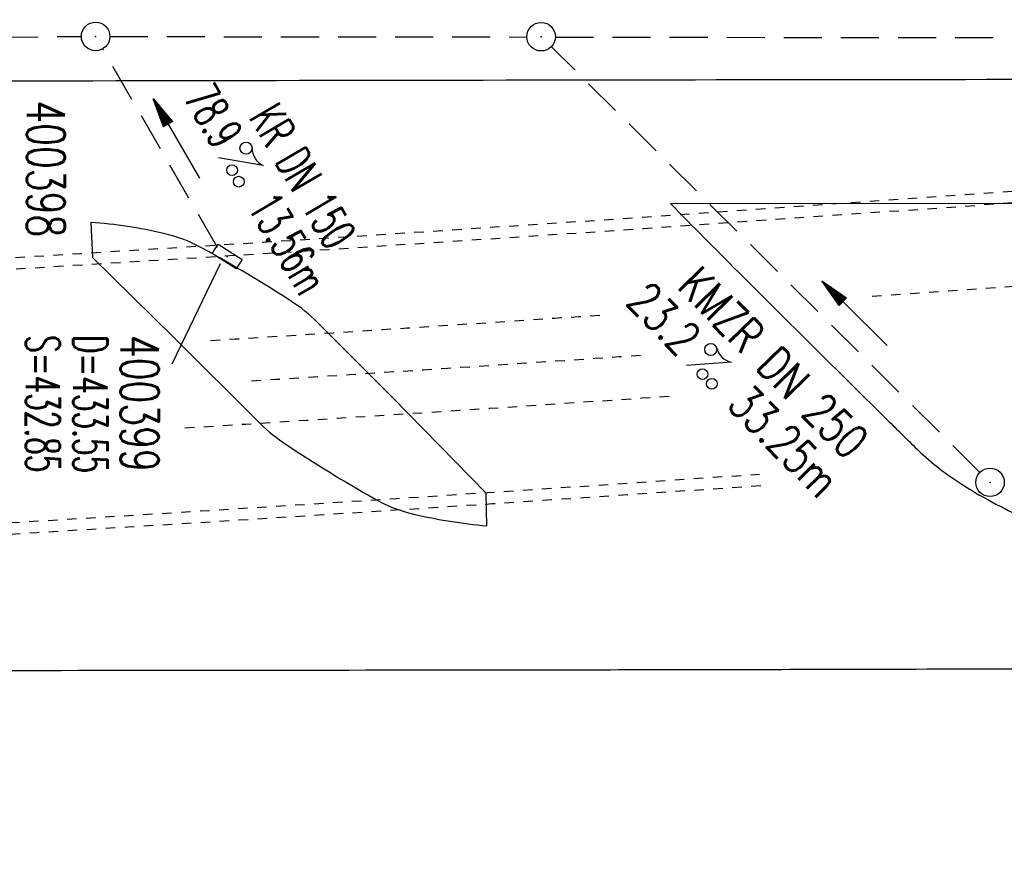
# Model space of a CAD drawing. Extents: x 0 to 1135, y 0 to 420.
# Tile 9 of 47: x 532 to 584, y 141 to 186. Entities that reach past the tile are written whole.
import ezdxf
from ezdxf.enums import TextEntityAlignment as Align

# ---------------------------------------------------------------- set-up
doc = ezdxf.new("R2010")
doc.units = 0
doc.header["$LTSCALE"] = 2
doc.header["$MEASUREMENT"] = 0
for name, pattern in [('ACAD_ISO03W100', [0.5, 0.25, -0.25]), ('ACAD_ISO05W100', [0.5, 0.25, -0.25]), ('AUSGEZOGEN', [0]), ('GESTRICH-X2', [1.5, 1, -0.5])]:
    doc.linetypes.add(name, pattern=pattern)
doc.layers.get('0').update_dxf_attribs({"linetype": 'AUSGEZOGEN'})
for name, color, linetype in [('Bahnachse', 7, 'CONTINUOUS'), ('FBR', 8, 'CONTINUOUS'), ('Gleisachsen', 7, 'CONTINUOUS'), ('KANAL', 7, 'GESTRICH-X2'), ('PFEIL', 7, 'CONTINUOUS'), ('SCHACHTNR', 6, 'CONTINUOUS'), ('SCHSYMBOL', 7, 'CONTINUOUS'), ('TEXTO', 4, 'CONTINUOUS'), ('TEXTU', 4, 'CONTINUOUS'), ('TUNNEL', 15, 'CONTINUOUS')]:
    doc.layers.add(name, color=color, linetype=linetype)
doc.styles.add('ROMANS', font='romans.shx', dxfattribs={"width": 0.8})

# ---------------------------------------------------------------- blocks, each defined once
blk = doc.blocks.new('GST')
at = {"color": 0}
blk.add_circle((0, 0), 0.75, dxfattribs=at)
blk.add_point((0, 0), dxfattribs=at)
blk = doc.blocks.new('10')
blk.add_blockref('GST', (0, 0))
blk = doc.blocks.new('PROM')
blk.add_line((1.566, 1.817), (0.019, 0.015))
for centre, radius in [((0.317, 1.51), 0.317), ((0.943, 0.291), 0.283), ((1.645, 0.287), 0.283)]:
    blk.add_circle(centre, radius)
blk.add_arc((0.992, 2.682), 1.033, 239.1414, 303.3549)
blk = doc.blocks.new('PFEIL2')
at = {"color": 0}
for p, q in [((0.88, 0.002), (-2.401, -0.012)), ((0.881, -0.271), (0.879, 0.276)), ((0.879, 0.276), (2.429, 0.009)), ((0.911, 0.27), (0.879, 0.265)), ((0.965, 0.261), (0.879, 0.246)), ((1.019, 0.252), (0.879, 0.228)), ((1.073, 0.242), (0.879, 0.209)), ((1.127, 0.233), (0.879, 0.191)), ((1.181, 0.224), (0.879, 0.172)), ((1.235, 0.214), (0.879, 0.154)), ((1.289, 0.205), (0.879, 0.135)), ((1.343, 0.196), (0.879, 0.117)), ((1.397, 0.187), (0.879, 0.098)), ((1.451, 0.177), (0.879, 0.08)), ((1.505, 0.168), (0.879, 0.061)), ((1.559, 0.159), (0.88, 0.043)), ((1.613, 0.149), (0.88, 0.024)), ((1.668, 0.14), (0.88, 0.006)), ((1.722, 0.131), (0.88, -0.013)), ((1.776, 0.121), (0.88, -0.031)), ((1.83, 0.112), (0.88, -0.05)), ((1.884, 0.103), (0.88, -0.068)), ((1.938, 0.094), (0.88, -0.087)), ((1.992, 0.084), (0.88, -0.105)), ((2.046, 0.075), (0.88, -0.124)), ((2.1, 0.066), (0.88, -0.142)), ((2.154, 0.056), (0.88, -0.161)), ((2.208, 0.047), (0.88, -0.179)), ((2.262, 0.038), (0.881, -0.198)), ((2.316, 0.029), (0.881, -0.216)), ((2.37, 0.019), (0.881, -0.235)), ((2.424, 0.01), (0.881, -0.253)), ((2.429, 0.009), (0.881, -0.271))]:
    blk.add_line(p, q, dxfattribs=at)
blk = doc.blocks.new('30')
at = {"color": 0}
for p, q in [((-0.75, -0.29), (-0.75, 0.293)), ((-0.75, 0.293), (0.753, 0.293)), ((0.753, 0.293), (0.753, -0.29)), ((0.753, -0.29), (-0.75, -0.29))]:
    blk.add_line(p, q, dxfattribs=at)
blk.add_point((0, 0), dxfattribs=at)

msp = doc.modelspace()

# ---------------------------------------------------------------- linework, layer by layer
at = {"layer": 'Bahnachse', "linetype": 'ACAD_ISO05W100'}
msp.add_arc((265.327, 4557.729), 4400, 273.632944, 273.902023, dxfattribs=at)
at = {"layer": 'FBR'}
for p, q in [((566.153, 175.889), (629.96, 175.959)), ((535.689, 174.903), (535.774, 173.063)), ((556.503, 158.944), (556.476, 160.664))]:
    msp.add_line(p, q, dxfattribs=at)
for points in [[(632.477, 168.843, -0.009319), (633.993, 170.243, -0.008776), (635.77, 171.769, -0.047448), (638.515, 173.637, -0.043313), (641.841, 175.106, -0.010638), (644.357, 175.906, -0.025121), (645.444, 176.168, -0.000498), (651.94, 177.386, 0.000351), (661.143, 179.109, 0.000001), (685.944, 183.769, 0.000098), (686.213, 183.82, 0.000036), (700.607, 186.532, -0.000002), (715, 189.244, -0.000023), (729.209, 191.92, -0.000019), (746.049, 195.09, -0.003046), (758.195, 197.3, -0.001835)], [(517.477, 212.591), (519.745, 212.631, -0.000009), (532.245, 212.631, 0.000009), (544.745, 212.63, 0.000011), (557.245, 212.631, -0.000003), (569.745, 212.631, -0.000017), (582.245, 212.631, 0.000005), (594.745, 212.63, 0.000053), (595.149, 212.63, 0.000005), (599.256, 212.631, 0.001234), (606.7, 212.651, 0.000703), (619.764, 212.737, 0.002173), (629.957, 212.863, 0.001495), (644.777, 213.154, 0.001644), (657.03, 213.472, 0.001579), (669.784, 213.885, 0.001584), (682.262, 214.368, 0.001578), (694.782, 214.932, 0.00157), (707.278, 215.574, 0.001571), (719.763, 216.294, 0.001576), (732.249, 217.093, 0.001577), (744.725, 217.97, 0.001582), (757.203, 218.927, 0.001583)], [(439.533, 157.453, -0.00093), (440.961, 156.693, -0.001842), (441.68, 156.305, -0.000702), (443.25, 155.448, 0.000895), (444.481, 154.776, 0.031517), (447.676, 153.293, 0.030859), (451.101, 152.196, 0.030259), (454.59, 151.533, 0.030943), (458.056, 151.306, 0.000875), (468.275, 151.288, 0.000286), (499.488, 151.305, 0.000004), (556.365, 151.37, 0.000067), (559.594, 151.374, 0.000224), (573.286, 151.4, 0.000166), (591.781, 151.449, 0.001642), (592.387, 151.452, 0.000374), (595.05, 151.48, 0.028071), (598.335, 151.701, 0.01613), (603.993, 152.588, 0.033306), (609.189, 153.939, 0.028426), (615.034, 156.259, 0.017099), (619.593, 158.568, 0.023851), (622.715, 160.486, 0.01122), (625.697, 162.618, 0.026138)]]:
    msp.add_lwpolyline(points, format="xyb", dxfattribs=at)
at = {"layer": 'FBR', "flags": 128}
for points in [[(323.991, 279.883, -0.000006), (352.817, 279.883, -0.000191)], [(339.643, 175.708, -0.000011), (383.672, 175.737, -0.000456)], [(745.022, 200.735, 0.000677), (724.908, 197.174, 0.00187), (717.63, 195.848, 0.000088), (676.076, 188.105, -0.000511), (668.933, 186.78, -0.000531), (657.865, 184.751, -0.001073), (652.38, 183.764, -0.005679), (651.448, 183.609, -0.002603), (649.409, 183.305, -0.02614), (643.73, 182.79, -0.009144), (627.442, 182.464, -0.000213), (593.659, 182.421, 0.000206), (558.731, 182.377, 0.000034), (481.496, 182.243, -0.000124), (460.295, 182.21, -0.000692), (424.893, 182.213, 0.000599)], [(566.153, 175.889, 0.000834), (569.713, 172.297, 0.00152), (571.676, 170.336, 0.000414), (577.45, 164.611, 0.001528), (579.021, 163.065, 0.050515), (581.357, 161.202, 0.038596), (584.794, 159.345, 0.059496), (588.742, 158.128, 0.055937), (593.124, 157.827, 0.008998), (596.007, 158.003, 0.012732), (598.038, 158.217, 0.013958), (600.835, 158.662, 0.009368), (604.968, 159.52, 0.040126), (610.37, 161.213, 0.034306), (616.323, 164.106, 0.031884), (619.55, 166.242, 0.015571), (625.709, 171.219, 0.03226), (627.266, 172.745, 0.016762), (629.96, 175.959)], [(556.476, 160.664), (551.549, 165.698), (547.589, 169.656, 0.053154), (546.24, 170.745, 0.016959), (541.585, 173.528, 0.069096), (539.517, 174.323, 0.03941), (535.689, 174.903)], [(535.774, 173.063), (540.036, 168.862), (544.592, 164.328, 0.049987), (545.963, 163.213, 0.016283), (550.578, 160.38, 0.071092), (552.651, 159.562, 0.035234), (556.503, 158.944)]]:
    msp.add_lwpolyline(points, format="xyb", dxfattribs=at)
at = {"layer": 'Gleisachsen', "linetype": 'ACAD_ISO03W100'}
for radius, start, end in [(4397.75, 274.060761, 274.538015), (4397.75, 273.606772, 273.87639), (4402.25, 273.585478, 273.9199)]:
    msp.add_arc((265.327, 4557.729), radius, start, end, dxfattribs=at)
at = {"layer": 'KANAL'}
for p, q in [((503.927, 184.415), (535.184, 184.682)), ((536.685, 184.677), (558.609, 184.653)), ((560.111, 184.65), (650.455, 184.525)), ((542.349, 173.579), (536.32, 184.021)), ((582.414, 161.751), (559.877, 184.156))]:
    msp.add_line(p, q, dxfattribs=at)
at = {"layer": 'SCHACHTNR'}
msp.add_line((542.488, 172.721), (539.946, 167.441), dxfattribs=at)
at = {"layer": 'TUNNEL', "linetype": 'ACAD_ISO03W100'}
for points in [[(494.509, 157.038, 0.004338), (570.829, 161.665, 0.004338)], [(494.541, 156.439, 0.004354), (571.146, 161.086, 0.004354)]]:
    msp.add_lwpolyline(points, format="xyb", dxfattribs=at)
for radius in [4392.75, 4393.35]:
    msp.add_arc((266.013, 4557.76), radius, 272.972266, 276.677856, dxfattribs=at)

# ---------------------------------------------------------------- block references
at = {"layer": 'PFEIL'}
for p, rotation in [((540.196, 179.305), 119.9605655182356), ((575.834, 170.116), 135.1881655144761)]:
    msp.add_blockref('PFEIL2', p, dxfattribs=dict(at, rotation=rotation))
at = {"layer": 'SCHSYMBOL'}
for name, p, rotation in [('10', (535.943, 184.682), 359.9999655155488), ('10', (559.356, 184.667), 359.9999655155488), ('30', (542.854, 173.114), 327.521511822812), ('10', (582.947, 161.231), 359.9999655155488)]:
    msp.add_blockref(name, p, dxfattribs=dict(at, rotation=rotation))
at = {"layer": 'TEXTU'}
for p, rotation in [((542.385, 178.315), 300.4659168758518), ((566.969, 167.388), 314.4896682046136)]:
    msp.add_blockref('PROM', p, dxfattribs=dict(at, rotation=rotation))

# ---------------------------------------------------------------- texts
at = {"layer": 'SCHACHTNR', "style": 'ROMANS'}
for s, height, width, p in [('400398', 2, 0.7, (532.332, 181.32)), ('S=432.85', 1.8, 0.6, (532.269, 168.977)), ('D=433.55', 1.8, 0.6, (534.763, 168.982)), ('400399', 2, 0.7, (537.258, 168.989))]:
    msp.add_text(s, height=height, rotation=270, dxfattribs=dict(at, width=width)).set_placement(p)
at = {"layer": 'TEXTO', "style": 'ROMANS'}
for s, rotation, width, p in [('KR DN 150', 300.4659, 0.6, (546.055, 176.888)), ('KMZR DN 250', 314.4897, 0.75, (570.929, 166.902))]:
    msp.add_text(s, height=1.8, rotation=rotation, dxfattribs=dict(at, width=width)).set_placement(p, align=Align.CENTER)
at = {"layer": 'TEXTU', "style": 'ROMANS'}
for s, rotation, width, p in [('78.9', 300.4659, 0.6, (540.541, 181.46)), ('13.56m', 300.4659, 0.6, (543.89, 175.728)), ('23.2', 314.4897, 0.75, (563.76, 170.653)), ('33.25m', 314.4897, 0.75, (569.064, 165.243))]:
    msp.add_text(s, height=1.8, rotation=rotation, dxfattribs=dict(at, width=width)).set_placement(p)

doc.saveas('drawing.dxf')
